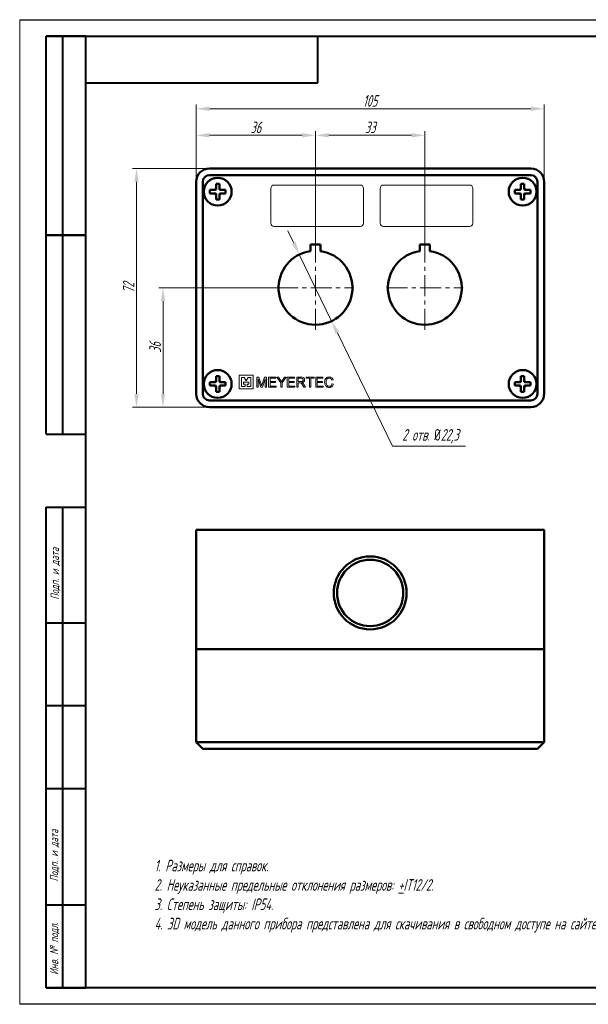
# Model space of a CAD drawing. Header units: millimetres. Extents: x 2171 to 2591, y 1134 to 1431.
# Tile 1 of 2: x 2171 to 2342, y 1134 to 1431. Entities that reach past the tile are written whole.
import ezdxf

# ---------------------------------------------------------------- set-up
doc = ezdxf.new("R2010")
doc.units = ezdxf.units.MM
doc.linetypes.add('ACAD_ISO12W100', pattern=[21, 12, -3, 0, -3, 0, -3])
doc.linetypes.add('CENTER', pattern=[10.16, 6.35, -1.27, 1.27, -1.27])
for name, color, linetype, lineweight in [('main', 5, 'Continuous', 50), ('size', 7, 'Continuous', 20), ('text', 7, 'Continuous', 20), ('ОСЕВЫЕ', 1, 'CENTER', 15)]:
    doc.layers.add(name, color=color, linetype=linetype, lineweight=lineweight)
doc.layers.add('ФОРМАТ', color=7, linetype='Continuous')
doc.styles.add('GOST', font='GOST.shx', dxfattribs={"width": 0.8, "oblique": 15})
doc.dimstyles.new('GOST', dxfattribs={"dimscale": 0, "dimtxt": 3.5, "dimasz": 4, "dimexe": 1.25, "dimexo": 0, "dimtad": 1, "dimdec": 1, "dimrnd": 0.5, "dimtxsty": 'GOST', "dimcen": 5, "dimclrd": 256, "dimclre": 256, "dimclrt": 256, "dimadec": 1, "dimazin": 2, "dimtfac": 1, "dimtdec": 4, "dimtmove": 0, "dimatfit": 3, "dimfxl": 0, "dimtolj": 1, "dimtzin": 0, "dimlwd": -1, "dimlwe": -1, "dimarcsym": 0})
doc.dimstyles.get("Standard").update_dxf_attribs({"dimtxt": 3.5, "dimasz": 4, "dimexe": 1.25, "dimexo": 0.0625, "dimgap": 1, "dimtad": 1, "dimtoh": 1, "dimrnd": 0.5, "dimtxsty": 'GOST', "dimcen": 0.1, "dimclrd": 256, "dimclre": 256, "dimadec": 0, "dimazin": 2, "dimtfac": 1, "dimtofl": 0, "dimtmove": 0, "dimatfit": 1, "dimfxl": 0, "dimtolj": 1, "dimtzin": 0, "dimlwd": -1, "dimlwe": 20, "dimarcsym": 0})

# ---------------------------------------------------------------- blocks, each defined once
blk = doc.blocks.new('*D208')
at = {"layer": 'Defpoints', "color": 0}
for p in [(2228.06, 1385.86), (2206.06, 1313.86), (2228.06, 1313.86)]:
    blk.add_point(p, dxfattribs=at)
at = {"layer": 'size', "ltscale": 5}
for p, q in [((2228.06, 1385.86), (2204.81, 1385.86)), ((2206.06, 1381.86), (2206.06, 1317.86)), ((2228.06, 1313.86), (2204.81, 1313.86))]:
    blk.add_line(p, q, dxfattribs=at)
at = {"layer": 'size'}
for points in [[(2206.73, 1381.86), (2205.4, 1381.86), (2206.06, 1385.86)], [(2205.4, 1317.86), (2206.73, 1317.86), (2206.06, 1313.86)]]:
    blk.add_solid(points, dxfattribs=at)
at = {"layer": 'size', "linetype": 'ByBlock', "insert": (2203.69, 1349.86), "char_height": 3.5, "attachment_point": 5, "rotation": 90, "style": 'GOST'}
blk.add_mtext('\\A1;72', dxfattribs=at)
blk = doc.blocks.new('*D209')
at = {"layer": 'Defpoints', "color": 0}
for p in [(2329.06, 1403.86), (2224.06, 1381.86), (2329.06, 1381.86)]:
    blk.add_point(p, dxfattribs=at)
at = {"layer": 'size', "ltscale": 5}
for p, q in [((2224.06, 1381.86), (2224.06, 1405.11)), ((2329.06, 1381.86), (2329.06, 1405.11)), ((2228.06, 1403.86), (2325.06, 1403.86))]:
    blk.add_line(p, q, dxfattribs=at)
at = {"layer": 'size'}
for points in [[(2228.06, 1404.53), (2228.06, 1403.19), (2224.06, 1403.86)], [(2325.06, 1403.19), (2325.06, 1404.53), (2329.06, 1403.86)]]:
    blk.add_solid(points, dxfattribs=at)
at = {"layer": 'size', "linetype": 'ByBlock', "insert": (2276.56, 1406.24), "char_height": 3.5, "attachment_point": 5, "style": 'GOST'}
blk.add_mtext('\\A1;105', dxfattribs=at)
blk = doc.blocks.new('*D210')
at = {"layer": 'Defpoints', "color": 0}
for p in [(2260.06, 1395.86), (2224.06, 1381.86), (2260.06, 1362.91)]:
    blk.add_point(p, dxfattribs=at)
at = {"layer": 'size', "ltscale": 5}
for p, q in [((2224.06, 1381.86), (2224.06, 1397.11)), ((2260.06, 1362.91), (2260.06, 1397.11)), ((2228.06, 1395.86), (2256.06, 1395.86))]:
    blk.add_line(p, q, dxfattribs=at)
at = {"layer": 'size'}
for points in [[(2228.06, 1396.53), (2228.06, 1395.19), (2224.06, 1395.86)], [(2256.06, 1395.19), (2256.06, 1396.53), (2260.06, 1395.86)]]:
    blk.add_solid(points, dxfattribs=at)
at = {"layer": 'size', "linetype": 'ByBlock', "insert": (2242.06, 1398.24), "char_height": 3.5, "attachment_point": 5, "style": 'GOST'}
blk.add_mtext('\\A1;36', dxfattribs=at)
blk = doc.blocks.new('*D211')
at = {"layer": 'Defpoints', "color": 0}
for p in [(2248.91, 1349.86), (2214.06, 1313.86), (2228.06, 1313.86)]:
    blk.add_point(p, dxfattribs=at)
at = {"layer": 'size'}
for p, q in [((2248.91, 1349.86), (2212.81, 1349.86)), ((2214.06, 1345.86), (2214.06, 1317.86)), ((2228.06, 1313.86), (2212.81, 1313.86))]:
    blk.add_line(p, q, dxfattribs=at)
for points in [[(2214.73, 1345.86), (2213.4, 1345.86), (2214.06, 1349.86)], [(2213.4, 1317.86), (2214.73, 1317.86), (2214.06, 1313.86)]]:
    blk.add_solid(points, dxfattribs=at)
at = {"layer": 'size', "linetype": 'ByBlock', "insert": (2211.69, 1331.86), "char_height": 3.5, "attachment_point": 5, "rotation": 90, "style": 'GOST'}
blk.add_mtext('\\A1;36', dxfattribs=at)
blk = doc.blocks.new('*D212')
at = {"layer": 'Defpoints', "color": 0}
for p in [(2255.19, 1359.89), (2264.93, 1339.83)]:
    blk.add_point(p, dxfattribs=at)
at = {"layer": 'size', "ltscale": 5}
for p, q in [((2253.45, 1363.49), (2251.7, 1367.09)), ((2255.19, 1359.89), (2264.93, 1339.83)), ((2283.27, 1302.07), (2266.68, 1336.23)), ((2305.32, 1302.07), (2283.27, 1302.07))]:
    blk.add_line(p, q, dxfattribs=at)
at = {"layer": 'size'}
for points in [[(2252.85, 1363.2), (2254.05, 1363.78), (2255.19, 1359.89)], [(2267.28, 1336.52), (2266.08, 1335.94), (2264.93, 1339.83)]]:
    blk.add_solid(points, dxfattribs=at)
at = {"layer": 'size', "color": 0, "linetype": 'ByBlock', "insert": (2294.79, 1305.09), "char_height": 3.5, "attachment_point": 5, "style": 'GOST'}
blk.add_mtext('\\A1;2 отв. {\\Q0;%%c}22,3', dxfattribs=at)
blk = doc.blocks.new('*D213')
at = {"layer": 'Defpoints', "color": 0}
for p in [(2293.06, 1395.86), (2260.06, 1362.91), (2293.06, 1362.91)]:
    blk.add_point(p, dxfattribs=at)
at = {"layer": 'size', "ltscale": 5}
for p, q in [((2260.06, 1362.91), (2260.06, 1397.11)), ((2293.06, 1362.91), (2293.06, 1397.11)), ((2264.06, 1395.86), (2289.06, 1395.86))]:
    blk.add_line(p, q, dxfattribs=at)
at = {"layer": 'size'}
for points in [[(2264.06, 1396.53), (2264.06, 1395.19), (2260.06, 1395.86)], [(2289.06, 1395.19), (2289.06, 1396.53), (2293.06, 1395.86)]]:
    blk.add_solid(points, dxfattribs=at)
at = {"layer": 'size', "linetype": 'ByBlock', "insert": (2276.56, 1398.24), "char_height": 3.5, "attachment_point": 5, "style": 'GOST'}
blk.add_mtext('\\A1;33', dxfattribs=at)

msp = doc.modelspace()

# ---------------------------------------------------------------- linework, layer by layer
at = {"layer": 'main'}
for p, q in [((2228.064, 1385.86), (2325.064, 1385.86)), ((2224.064, 1317.86), (2224.064, 1381.86)), ((2226.064, 1381.86), (2226.064, 1317.86)), ((2325.064, 1383.86), (2228.064, 1383.86)), ((2327.064, 1317.86), (2327.064, 1381.86)), ((2329.064, 1381.86), (2329.064, 1317.86)), ((2261.564, 1362.909), (2258.564, 1362.909)), ((2258.564, 1362.909), (2258.564, 1360.909)), ((2261.564, 1360.909), (2261.564, 1362.909)), ((2291.564, 1362.909), (2291.564, 1360.909)), ((2294.564, 1362.909), (2291.564, 1362.909)), ((2294.564, 1360.909), (2294.564, 1362.909)), ((2228.064, 1315.86), (2325.064, 1315.86)), ((2325.064, 1313.86), (2228.064, 1313.86)), ((2224.064, 1240.819), (2224.064, 1276.819)), ((2228.064, 1276.819), (2224.064, 1276.819)), ((2325.064, 1276.819), (2228.064, 1276.819)), ((2329.064, 1276.819), (2325.064, 1276.819)), ((2329.064, 1240.819), (2329.064, 1276.819)), ((2224.064, 1240.819), (2228.064, 1240.819)), ((2224.064, 1240.819), (2224.064, 1212.819)), ((2228.064, 1240.819), (2325.064, 1240.819)), ((2325.064, 1240.819), (2329.064, 1240.819)), ((2329.064, 1240.819), (2329.064, 1212.819)), ((2224.064, 1212.819), (2228.064, 1212.819)), ((2224.064, 1212.819), (2226.064, 1210.819)), ((2228.064, 1212.819), (2325.064, 1212.819)), ((2325.064, 1212.819), (2329.064, 1212.819)), ((2327.064, 1210.819), (2329.064, 1212.819)), ((2228.064, 1210.819), (2226.064, 1210.819)), ((2325.064, 1210.819), (2228.064, 1210.819)), ((2237.064, 1210.809), (2237.064, 1210.819)), ((2241.224, 1210.809), (2237.064, 1210.809)), ((2241.224, 1210.809), (2241.224, 1210.819)), ((2242.323, 1210.799), (2242.323, 1210.819)), ((2242.323, 1210.799), (2242.977, 1210.799)), ((2242.977, 1210.799), (2242.977, 1210.819)), ((2242.977, 1210.799), (2243.666, 1210.799)), ((2243.805, 1210.799), (2243.805, 1210.819)), ((2243.956, 1210.799), (2244.639, 1210.799)), ((2244.639, 1210.799), (2244.639, 1210.819)), ((2244.639, 1210.799), (2245.287, 1210.799)), ((2245.287, 1210.799), (2245.287, 1210.819)), ((2245.919, 1210.799), (2245.919, 1210.819)), ((2245.919, 1210.799), (2248.092, 1210.799)), ((2248.092, 1210.799), (2248.092, 1210.819)), ((2248.092, 1210.799), (2248.171, 1210.799)), ((2248.171, 1210.799), (2248.171, 1210.819)), ((2248.413, 1210.799), (2248.413, 1210.819)), ((2248.413, 1210.799), (2248.927, 1210.799)), ((2248.927, 1210.799), (2248.927, 1210.819)), ((2248.927, 1210.799), (2249.525, 1210.799)), ((2249.816, 1210.799), (2249.816, 1210.819)), ((2250.13, 1210.799), (2250.704, 1210.799)), ((2250.704, 1210.799), (2250.704, 1210.819)), ((2250.704, 1210.799), (2251.218, 1210.799)), ((2251.218, 1210.799), (2251.218, 1210.819)), ((2251.569, 1210.799), (2251.569, 1210.819)), ((2251.569, 1210.799), (2253.742, 1210.799)), ((2253.742, 1210.799), (2253.742, 1210.819)), ((2253.742, 1210.799), (2253.822, 1210.799)), ((2253.822, 1210.799), (2253.822, 1210.819)), ((2254.414, 1210.799), (2254.414, 1210.819)), ((2254.414, 1210.799), (2255.751, 1210.799)), ((2256.785, 1210.799), (2256.785, 1210.819)), ((2256.834, 1210.799), (2257.037, 1210.799)), ((2257.037, 1210.799), (2257.037, 1210.819)), ((2257.259, 1210.799), (2257.259, 1210.819)), ((2257.259, 1210.799), (2259.669, 1210.799)), ((2259.669, 1210.799), (2259.669, 1210.819)), ((2260.144, 1210.799), (2260.144, 1210.819)), ((2260.144, 1210.799), (2262.317, 1210.799)), ((2262.317, 1210.799), (2262.317, 1210.819)), ((2262.317, 1210.799), (2262.396, 1210.799)), ((2262.396, 1210.799), (2262.396, 1210.819)), ((2262.83, 1210.799), (2262.83, 1210.819)), ((2264.25, 1210.799), (2264.25, 1210.819)), ((2265.438, 1210.799), (2265.438, 1210.819)), ((2265.487, 1210.799), (2265.517, 1210.799)), ((2265.517, 1210.799), (2265.517, 1210.819)), ((2327.064, 1210.819), (2325.064, 1210.819))]:
    msp.add_line(p, q, dxfattribs=at)
at = {"layer": 'main', "flags": 128}
for points in [[(2230.05, 1379.791), (2230.051, 1379.97), (2230.051, 1380.148), (2230.051, 1380.326), (2230.051, 1380.503), (2230.051, 1380.679), (2230.051, 1380.855), (2230.052, 1381.03), (2230.052, 1381.204)], [(2231.082, 1381.203), (2231.082, 1381.029), (2231.081, 1380.854), (2231.081, 1380.678), (2231.081, 1380.502), (2231.081, 1380.325), (2231.081, 1380.147), (2231.081, 1379.969), (2231.08, 1379.79)], [(2322.05, 1379.791), (2322.051, 1379.97), (2322.051, 1380.148), (2322.051, 1380.326), (2322.051, 1380.503), (2322.051, 1380.679), (2322.051, 1380.855), (2322.052, 1381.03), (2322.052, 1381.204)], [(2323.082, 1381.203), (2323.082, 1381.029), (2323.081, 1380.854), (2323.081, 1380.678), (2323.081, 1380.502), (2323.081, 1380.325), (2323.081, 1380.147), (2323.081, 1379.969), (2323.08, 1379.79)], [(2229.633, 1378.346), (2229.455, 1378.346), (2229.277, 1378.347), (2229.099, 1378.347), (2228.922, 1378.347), (2228.746, 1378.347), (2228.57, 1378.347), (2228.395, 1378.347), (2228.221, 1378.348)], [(2228.222, 1379.378), (2228.396, 1379.377), (2228.571, 1379.377), (2228.747, 1379.377), (2228.923, 1379.377), (2229.1, 1379.377), (2229.278, 1379.377), (2229.456, 1379.376), (2229.634, 1379.376)], [(2232.907, 1378.343), (2232.733, 1378.343), (2232.558, 1378.343), (2232.382, 1378.344), (2232.206, 1378.344), (2232.029, 1378.344), (2231.851, 1378.344), (2231.673, 1378.344), (2231.494, 1378.344)], [(2231.495, 1379.374), (2231.674, 1379.374), (2231.852, 1379.374), (2232.03, 1379.374), (2232.207, 1379.374), (2232.383, 1379.374), (2232.559, 1379.373), (2232.734, 1379.373), (2232.908, 1379.373)], [(2321.633, 1378.346), (2321.455, 1378.346), (2321.277, 1378.347), (2321.099, 1378.347), (2320.922, 1378.347), (2320.746, 1378.347), (2320.57, 1378.347), (2320.395, 1378.347), (2320.221, 1378.348)], [(2320.222, 1379.378), (2320.396, 1379.377), (2320.571, 1379.377), (2320.747, 1379.377), (2320.923, 1379.377), (2321.1, 1379.377), (2321.278, 1379.377), (2321.456, 1379.376), (2321.634, 1379.376)], [(2324.907, 1378.343), (2324.733, 1378.343), (2324.558, 1378.343), (2324.382, 1378.344), (2324.206, 1378.344), (2324.029, 1378.344), (2323.851, 1378.344), (2323.673, 1378.344), (2323.494, 1378.344)], [(2323.495, 1379.374), (2323.674, 1379.374), (2323.852, 1379.374), (2324.03, 1379.374), (2324.207, 1379.374), (2324.383, 1379.374), (2324.559, 1379.373), (2324.734, 1379.373), (2324.908, 1379.373)], [(2230.047, 1376.517), (2230.047, 1376.692), (2230.047, 1376.867), (2230.048, 1377.043), (2230.048, 1377.219), (2230.048, 1377.396), (2230.048, 1377.574), (2230.048, 1377.752), (2230.049, 1377.93)], [(2231.079, 1377.929), (2231.078, 1377.751), (2231.078, 1377.573), (2231.078, 1377.395), (2231.078, 1377.218), (2231.078, 1377.042), (2231.077, 1376.866), (2231.077, 1376.691), (2231.077, 1376.516)], [(2322.047, 1376.517), (2322.047, 1376.692), (2322.047, 1376.867), (2322.048, 1377.043), (2322.048, 1377.219), (2322.048, 1377.396), (2322.048, 1377.574), (2322.048, 1377.752), (2322.049, 1377.93)], [(2323.079, 1377.929), (2323.078, 1377.751), (2323.078, 1377.573), (2323.078, 1377.395), (2323.078, 1377.218), (2323.078, 1377.042), (2323.077, 1376.866), (2323.077, 1376.691), (2323.077, 1376.516)], [(2230.05, 1321.791), (2230.051, 1321.97), (2230.051, 1322.148), (2230.051, 1322.326), (2230.051, 1322.503), (2230.051, 1322.679), (2230.051, 1322.855), (2230.052, 1323.03), (2230.052, 1323.204)], [(2231.082, 1323.203), (2231.082, 1323.029), (2231.081, 1322.854), (2231.081, 1322.678), (2231.081, 1322.502), (2231.081, 1322.325), (2231.081, 1322.147), (2231.081, 1321.969), (2231.08, 1321.79)], [(2322.05, 1321.791), (2322.051, 1321.97), (2322.051, 1322.148), (2322.051, 1322.326), (2322.051, 1322.503), (2322.051, 1322.679), (2322.051, 1322.855), (2322.052, 1323.03), (2322.052, 1323.204)], [(2323.082, 1323.203), (2323.082, 1323.029), (2323.081, 1322.854), (2323.081, 1322.678), (2323.081, 1322.502), (2323.081, 1322.325), (2323.081, 1322.147), (2323.081, 1321.969), (2323.08, 1321.79)], [(2229.633, 1320.346), (2229.455, 1320.346), (2229.277, 1320.347), (2229.099, 1320.347), (2228.922, 1320.347), (2228.746, 1320.347), (2228.57, 1320.347), (2228.395, 1320.347), (2228.221, 1320.348)], [(2228.222, 1321.378), (2228.396, 1321.377), (2228.571, 1321.377), (2228.747, 1321.377), (2228.923, 1321.377), (2229.1, 1321.377), (2229.278, 1321.377), (2229.456, 1321.376), (2229.634, 1321.376)], [(2230.047, 1318.517), (2230.047, 1318.692), (2230.047, 1318.867), (2230.048, 1319.043), (2230.048, 1319.219), (2230.048, 1319.396), (2230.048, 1319.574), (2230.048, 1319.752), (2230.049, 1319.93)], [(2231.079, 1319.929), (2231.078, 1319.751), (2231.078, 1319.573), (2231.078, 1319.395), (2231.078, 1319.218), (2231.078, 1319.042), (2231.077, 1318.866), (2231.077, 1318.691), (2231.077, 1318.516)], [(2232.907, 1320.343), (2232.733, 1320.343), (2232.558, 1320.343), (2232.382, 1320.344), (2232.206, 1320.344), (2232.029, 1320.344), (2231.851, 1320.344), (2231.673, 1320.344), (2231.494, 1320.344)], [(2231.495, 1321.374), (2231.674, 1321.374), (2231.852, 1321.374), (2232.03, 1321.374), (2232.207, 1321.374), (2232.383, 1321.374), (2232.559, 1321.373), (2232.734, 1321.373), (2232.908, 1321.373)], [(2321.633, 1320.346), (2321.455, 1320.346), (2321.277, 1320.347), (2321.099, 1320.347), (2320.922, 1320.347), (2320.746, 1320.347), (2320.57, 1320.347), (2320.395, 1320.347), (2320.221, 1320.348)], [(2320.222, 1321.378), (2320.396, 1321.377), (2320.571, 1321.377), (2320.747, 1321.377), (2320.923, 1321.377), (2321.1, 1321.377), (2321.278, 1321.377), (2321.456, 1321.376), (2321.634, 1321.376)], [(2322.047, 1318.517), (2322.047, 1318.692), (2322.047, 1318.867), (2322.048, 1319.043), (2322.048, 1319.219), (2322.048, 1319.396), (2322.048, 1319.574), (2322.048, 1319.752), (2322.049, 1319.93)], [(2323.079, 1319.929), (2323.078, 1319.751), (2323.078, 1319.573), (2323.078, 1319.395), (2323.078, 1319.218), (2323.078, 1319.042), (2323.077, 1318.866), (2323.077, 1318.691), (2323.077, 1318.516)], [(2324.907, 1320.343), (2324.733, 1320.343), (2324.558, 1320.343), (2324.382, 1320.344), (2324.206, 1320.344), (2324.029, 1320.344), (2323.851, 1320.344), (2323.673, 1320.344), (2323.494, 1320.344)], [(2323.495, 1321.374), (2323.674, 1321.374), (2323.852, 1321.374), (2324.03, 1321.374), (2324.207, 1321.374), (2324.383, 1321.374), (2324.559, 1321.373), (2324.734, 1321.373), (2324.908, 1321.373)]]:
    msp.add_lwpolyline(points, dxfattribs=at)
at = {"layer": 'main'}
for centre, radius in [((2230.564, 1378.86), 4.2), ((2322.564, 1378.86), 4.2), ((2230.564, 1320.86), 4.2), ((2322.564, 1320.86), 4.2), ((2276.564, 1257.819), 11), ((2276.564, 1257.819), 10)]:
    msp.add_circle(centre, radius, dxfattribs=at)
for centre, radius, start, end in [((2228.064, 1381.86), 4, 90, 180), ((2325.064, 1381.86), 4, 0, 90), ((2228.064, 1381.86), 2, 90, 180), ((2230.547, 1360.795), 20.416, 88.49774, 91.3887), ((2322.547, 1360.794), 20.416, 88.49775, 91.38869), ((2325.064, 1381.86), 2, 0, 90), ((2248.639, 1378.842), 20.424, 178.49797, 181.38774), ((2230.564, 1378.86), 1.064, 208.90572, 240.97997), ((2230.564, 1378.86), 1.064, 118.90572, 150.97997), ((2230.564, 1378.86), 0.851, 217.18395, 232.70175), ((2230.564, 1378.86), 0.851, 127.18395, 142.70175), ((2230.564, 1378.86), 0.851, 307.18395, 322.70175), ((2230.564, 1378.86), 1.064, 298.90572, 330.97997), ((2230.564, 1378.86), 1.064, 28.90572, 60.97997), ((2230.564, 1378.86), 0.851, 37.18395, 52.70175), ((2212.491, 1378.878), 20.423, 358.49791, 1.38781), ((2340.637, 1378.842), 20.422, 178.49778, 181.38783), ((2322.564, 1378.86), 1.064, 208.90572, 240.97997), ((2322.564, 1378.86), 1.064, 118.90572, 150.97997), ((2322.564, 1378.86), 0.851, 217.18395, 232.70175), ((2322.564, 1378.86), 0.851, 127.18395, 142.70175), ((2322.564, 1378.86), 0.851, 307.18395, 322.70175), ((2322.564, 1378.86), 1.064, 298.90572, 330.97997), ((2322.564, 1378.86), 1.064, 28.90572, 60.97997), ((2322.564, 1378.86), 0.851, 37.18395, 52.70175), ((2304.513, 1378.878), 20.402, 358.49632, 1.38929), ((2230.582, 1396.94), 20.43, 268.49834, 271.38727), ((2322.582, 1396.941), 20.43, 268.49835, 271.38726), ((2260.064, 1349.86), 11.15, 97.73139, 82.26861), ((2293.064, 1349.86), 11.15, 97.73139, 82.26861), ((2230.564, 1320.86), 1.064, 118.90572, 150.97997), ((2230.546, 1302.786), 20.424, 88.49799, 91.38773), ((2230.564, 1320.86), 1.064, 28.90572, 60.97997), ((2322.564, 1320.86), 1.064, 118.90572, 150.97997), ((2322.546, 1302.786), 20.424, 88.49799, 91.38772), ((2322.564, 1320.86), 1.064, 28.90572, 60.97997), ((2248.639, 1320.842), 20.424, 178.49798, 181.38774), ((2230.564, 1320.86), 1.064, 208.90572, 240.97997), ((2230.564, 1320.86), 0.851, 217.18395, 232.70175), ((2230.564, 1320.86), 0.851, 127.18395, 142.70175), ((2230.564, 1320.86), 0.851, 307.18395, 322.70175), ((2230.564, 1320.86), 1.064, 298.90572, 330.97997), ((2230.564, 1320.86), 0.851, 37.18395, 52.70175), ((2212.491, 1320.878), 20.423, 358.4979, 1.38782), ((2340.637, 1320.842), 20.422, 178.49779, 181.38782), ((2322.564, 1320.86), 1.064, 208.90572, 240.97997), ((2322.564, 1320.86), 0.851, 217.18395, 232.70175), ((2322.564, 1320.86), 0.851, 127.18395, 142.70175), ((2322.564, 1320.86), 0.851, 307.18395, 322.70175), ((2322.564, 1320.86), 1.064, 298.90572, 330.97997), ((2322.564, 1320.86), 0.851, 37.18395, 52.70175), ((2304.513, 1320.878), 20.401, 358.49631, 1.3893), ((2228.064, 1317.86), 4, 180, 270), ((2228.064, 1317.86), 2, 180, 270), ((2230.582, 1338.935), 20.424, 268.49798, 271.38774), ((2322.582, 1338.935), 20.424, 268.49799, 271.38773), ((2325.064, 1317.86), 2, 270, 0), ((2325.064, 1317.86), 4, 270, 0)]:
    msp.add_arc(centre, radius, start, end, dxfattribs=at)
for points, knots in [([(2229.633, 1378.346), (2229.643, 1378.346), (2229.704, 1378.346), (2229.787, 1378.346), (2229.865, 1378.346), (2229.886, 1378.346)], [0, 0, 0, 0, 0.1186725, 0.7551975, 1, 1, 1, 1]), ([(2229.887, 1379.376), (2229.866, 1379.376), (2229.788, 1379.376), (2229.705, 1379.376), (2229.644, 1379.376), (2229.634, 1379.376)], [0, 0, 0, 0, 0.2448025, 0.8813275, 1, 1, 1, 1]), ([(2230.049, 1378.183), (2230.049, 1378.162), (2230.049, 1378.084), (2230.049, 1378.001), (2230.049, 1377.94), (2230.049, 1377.93)], [0, 0, 0, 0, 0.24480263, 0.88132758, 1, 1, 1, 1]), ([(2230.05, 1379.791), (2230.05, 1379.782), (2230.05, 1379.72), (2230.05, 1379.637), (2230.05, 1379.56), (2230.05, 1379.538)], [0, 0, 0, 0, 0.1186726, 0.7551976, 1, 1, 1, 1]), ([(2231.079, 1377.929), (2231.079, 1377.939), (2231.079, 1378), (2231.079, 1378.083), (2231.079, 1378.161), (2231.079, 1378.182)], [0, 0, 0, 0, 0.1186724, 0.7551974, 1, 1, 1, 1]), ([(2231.08, 1379.537), (2231.08, 1379.559), (2231.08, 1379.636), (2231.08, 1379.719), (2231.08, 1379.781), (2231.08, 1379.79)], [0, 0, 0, 0, 0.2448024, 0.8813274, 1, 1, 1, 1]), ([(2231.241, 1378.345), (2231.263, 1378.345), (2231.34, 1378.345), (2231.423, 1378.344), (2231.485, 1378.344), (2231.494, 1378.344)], [0, 0, 0, 0, 0.2448025, 0.8813275, 1, 1, 1, 1]), ([(2231.495, 1379.374), (2231.486, 1379.374), (2231.425, 1379.374), (2231.342, 1379.375), (2231.264, 1379.375), (2231.242, 1379.375)], [0, 0, 0, 0, 0.1186725, 0.7551975, 1, 1, 1, 1]), ([(2321.633, 1378.346), (2321.643, 1378.346), (2321.704, 1378.346), (2321.787, 1378.346), (2321.865, 1378.346), (2321.886, 1378.346)], [0, 0, 0, 0, 0.1186724, 0.7551974, 1, 1, 1, 1]), ([(2321.887, 1379.376), (2321.866, 1379.376), (2321.788, 1379.376), (2321.705, 1379.376), (2321.644, 1379.376), (2321.634, 1379.376)], [0, 0, 0, 0, 0.2448026, 0.8813276, 1, 1, 1, 1]), ([(2322.049, 1378.183), (2322.049, 1378.162), (2322.049, 1378.084), (2322.049, 1378.001), (2322.049, 1377.94), (2322.049, 1377.93)], [0, 0, 0, 0, 0.2448026, 0.8813276, 1, 1, 1, 1]), ([(2322.05, 1379.791), (2322.05, 1379.782), (2322.05, 1379.72), (2322.05, 1379.637), (2322.05, 1379.56), (2322.05, 1379.538)], [0, 0, 0, 0, 0.1186726, 0.7551976, 1, 1, 1, 1]), ([(2323.079, 1377.929), (2323.079, 1377.939), (2323.079, 1378), (2323.079, 1378.083), (2323.079, 1378.161), (2323.079, 1378.182)], [0, 0, 0, 0, 0.1186724, 0.7551974, 1, 1, 1, 1]), ([(2323.08, 1379.537), (2323.08, 1379.559), (2323.08, 1379.636), (2323.08, 1379.719), (2323.08, 1379.781), (2323.08, 1379.79)], [0, 0, 0, 0, 0.2448024, 0.8813274, 1, 1, 1, 1]), ([(2323.241, 1378.345), (2323.263, 1378.345), (2323.34, 1378.345), (2323.423, 1378.344), (2323.485, 1378.344), (2323.494, 1378.344)], [0, 0, 0, 0, 0.2448024, 0.8813274, 1, 1, 1, 1]), ([(2323.495, 1379.374), (2323.486, 1379.374), (2323.425, 1379.374), (2323.342, 1379.375), (2323.264, 1379.375), (2323.242, 1379.375)], [0, 0, 0, 0, 0.1186724, 0.7551975, 1, 1, 1, 1]), ([(2230.05, 1321.791), (2230.05, 1321.782), (2230.05, 1321.72), (2230.05, 1321.637), (2230.05, 1321.56), (2230.05, 1321.538)], [0, 0, 0, 0, 0.1186725, 0.7551975, 1, 1, 1, 1]), ([(2231.08, 1321.537), (2231.08, 1321.559), (2231.08, 1321.636), (2231.08, 1321.719), (2231.08, 1321.781), (2231.08, 1321.79)], [0, 0, 0, 0, 0.2448025, 0.8813275, 1, 1, 1, 1]), ([(2322.05, 1321.791), (2322.05, 1321.782), (2322.05, 1321.72), (2322.05, 1321.637), (2322.05, 1321.56), (2322.05, 1321.538)], [0, 0, 0, 0, 0.1186725, 0.7551975, 1, 1, 1, 1]), ([(2323.08, 1321.537), (2323.08, 1321.559), (2323.08, 1321.636), (2323.08, 1321.719), (2323.08, 1321.781), (2323.08, 1321.79)], [0, 0, 0, 0, 0.2448025, 0.8813275, 1, 1, 1, 1]), ([(2229.633, 1320.346), (2229.643, 1320.346), (2229.704, 1320.346), (2229.787, 1320.346), (2229.865, 1320.346), (2229.886, 1320.346)], [0, 0, 0, 0, 0.1186725, 0.7551975, 1, 1, 1, 1]), ([(2229.887, 1321.376), (2229.866, 1321.376), (2229.788, 1321.376), (2229.705, 1321.376), (2229.644, 1321.376), (2229.634, 1321.376)], [0, 0, 0, 0, 0.2448025, 0.8813275, 1, 1, 1, 1]), ([(2230.049, 1320.183), (2230.049, 1320.162), (2230.049, 1320.084), (2230.049, 1320.001), (2230.049, 1319.94), (2230.049, 1319.93)], [0, 0, 0, 0, 0.2448025, 0.8813275, 1, 1, 1, 1]), ([(2231.079, 1319.929), (2231.079, 1319.939), (2231.079, 1320), (2231.079, 1320.083), (2231.079, 1320.161), (2231.079, 1320.182)], [0, 0, 0, 0, 0.1186725, 0.7551975, 1, 1, 1, 1]), ([(2231.241, 1320.345), (2231.263, 1320.345), (2231.34, 1320.345), (2231.423, 1320.344), (2231.485, 1320.344), (2231.494, 1320.344)], [0, 0, 0, 0, 0.2448025, 0.8813275, 1, 1, 1, 1]), ([(2231.495, 1321.374), (2231.486, 1321.374), (2231.425, 1321.374), (2231.342, 1321.375), (2231.264, 1321.375), (2231.242, 1321.375)], [0, 0, 0, 0, 0.1186725, 0.7551975, 1, 1, 1, 1]), ([(2321.633, 1320.346), (2321.643, 1320.346), (2321.704, 1320.346), (2321.787, 1320.346), (2321.865, 1320.346), (2321.886, 1320.346)], [0, 0, 0, 0, 0.1186724, 0.7551974, 1, 1, 1, 1]), ([(2321.887, 1321.376), (2321.866, 1321.376), (2321.788, 1321.376), (2321.705, 1321.376), (2321.644, 1321.376), (2321.634, 1321.376)], [0, 0, 0, 0, 0.24480263, 0.88132758, 1, 1, 1, 1]), ([(2322.049, 1320.183), (2322.049, 1320.162), (2322.049, 1320.084), (2322.049, 1320.001), (2322.049, 1319.94), (2322.049, 1319.93)], [0, 0, 0, 0, 0.2448025, 0.8813275, 1, 1, 1, 1]), ([(2323.079, 1319.929), (2323.079, 1319.939), (2323.079, 1320), (2323.079, 1320.083), (2323.079, 1320.161), (2323.079, 1320.182)], [0, 0, 0, 0, 0.1186725, 0.7551975, 1, 1, 1, 1]), ([(2323.241, 1320.345), (2323.263, 1320.345), (2323.34, 1320.345), (2323.423, 1320.344), (2323.485, 1320.344), (2323.494, 1320.344)], [0, 0, 0, 0, 0.2448024, 0.8813274, 1, 1, 1, 1]), ([(2323.495, 1321.374), (2323.486, 1321.374), (2323.425, 1321.374), (2323.342, 1321.375), (2323.264, 1321.375), (2323.242, 1321.375)], [0, 0, 0, 0, 0.1186724, 0.7551975, 1, 1, 1, 1]), ([(2243.666, 1210.799), (2243.693, 1210.799), (2243.74, 1210.799), (2243.785, 1210.799), (2243.805, 1210.799)], [0, 0, 0, 0, 0.560002, 1, 1, 1, 1]), ([(2243.805, 1210.799), (2243.833, 1210.799), (2243.882, 1210.799), (2243.934, 1210.799), (2243.956, 1210.799)], [0, 0, 0, 0, 0.5599964, 1, 1, 1, 1]), ([(2249.525, 1210.799), (2249.579, 1210.799), (2249.676, 1210.799), (2249.773, 1210.799), (2249.816, 1210.799)], [0, 0, 0, 0, 0.5600001, 1, 1, 1, 1]), ([(2249.816, 1210.799), (2249.875, 1210.799), (2249.979, 1210.799), (2250.084, 1210.799), (2250.13, 1210.799)], [0, 0, 0, 0, 0.5600006, 1, 1, 1, 1])]:
    msp.add_open_spline(points, degree=3, knots=knots, dxfattribs=at)
at = {"layer": 'text'}
for p, q in [((2246.564, 1379.86), (2246.564, 1369.36)), ((2273.564, 1380.86), (2247.564, 1380.86)), ((2274.564, 1369.36), (2274.564, 1379.86)), ((2279.564, 1379.86), (2279.564, 1369.36)), ((2306.564, 1380.86), (2280.564, 1380.86)), ((2307.564, 1369.36), (2307.564, 1379.86)), ((2247.564, 1368.36), (2273.564, 1368.36)), ((2280.564, 1368.36), (2306.564, 1368.36)), ((2241.224, 1323.519), (2237.064, 1323.519)), ((2237.064, 1323.519), (2237.064, 1319.36)), ((2238.556, 1322.84), (2237.753, 1322.84)), ((2237.753, 1322.84), (2237.753, 1320.047)), ((2239.144, 1321.762), (2238.556, 1322.84)), ((2239.732, 1322.84), (2239.144, 1321.762)), ((2240.535, 1322.84), (2239.732, 1322.84)), ((2240.535, 1320.047), (2240.535, 1322.84)), ((2241.224, 1319.36), (2241.224, 1323.519)), ((2242.323, 1319.835), (2242.323, 1322.917)), ((2242.323, 1322.917), (2242.977, 1322.917)), ((2243.575, 1319.835), (2242.758, 1322.443)), ((2242.758, 1322.443), (2242.758, 1319.835)), ((2242.977, 1322.917), (2243.666, 1320.754)), ((2243.956, 1320.791), (2244.639, 1322.917)), ((2244.852, 1322.443), (2244.03, 1319.835)), ((2244.639, 1322.917), (2245.287, 1322.917)), ((2244.852, 1319.835), (2244.852, 1322.443)), ((2245.287, 1322.917), (2245.287, 1319.835)), ((2245.919, 1319.835), (2245.919, 1322.917)), ((2245.919, 1322.917), (2248.092, 1322.917)), ((2248.092, 1322.561), (2246.354, 1322.561)), ((2246.354, 1322.561), (2246.354, 1321.613)), ((2248.092, 1322.917), (2248.092, 1322.561)), ((2249.598, 1321.141), (2248.413, 1322.917)), ((2248.413, 1322.917), (2248.927, 1322.917)), ((2248.927, 1322.917), (2249.525, 1321.975)), ((2251.218, 1322.917), (2250.033, 1321.141)), ((2250.13, 1322.01), (2250.704, 1322.917)), ((2250.704, 1322.917), (2251.218, 1322.917)), ((2251.569, 1319.835), (2251.569, 1322.917)), ((2251.569, 1322.917), (2253.742, 1322.917)), ((2253.742, 1322.561), (2252.004, 1322.561)), ((2252.004, 1322.561), (2252.004, 1321.613)), ((2253.742, 1322.917), (2253.742, 1322.561)), ((2254.414, 1319.835), (2254.414, 1322.917)), ((2254.414, 1322.917), (2255.751, 1322.917)), ((2255.768, 1322.561), (2254.849, 1322.561)), ((2254.849, 1322.561), (2254.849, 1321.574)), ((2257.259, 1322.561), (2257.259, 1322.917)), ((2257.259, 1322.917), (2259.669, 1322.917)), ((2258.247, 1322.561), (2257.259, 1322.561)), ((2258.247, 1319.835), (2258.247, 1322.561)), ((2259.669, 1322.561), (2258.682, 1322.561)), ((2258.682, 1322.561), (2258.682, 1319.835)), ((2259.669, 1322.917), (2259.669, 1322.561)), ((2260.144, 1319.835), (2260.144, 1322.917)), ((2260.144, 1322.917), (2262.317, 1322.917)), ((2262.317, 1322.561), (2260.578, 1322.561)), ((2260.578, 1322.561), (2260.578, 1321.613)), ((2262.317, 1322.917), (2262.317, 1322.561)), ((2265.438, 1322.061), (2265.004, 1321.967)), ((2237.064, 1319.36), (2241.224, 1319.36)), ((2237.753, 1320.047), (2238.847, 1320.047)), ((2238.373, 1321.352), (2239.915, 1321.352)), ((2238.373, 1320.753), (2238.373, 1321.352)), ((2238.847, 1320.753), (2238.373, 1320.753)), ((2238.847, 1320.047), (2238.847, 1320.753)), ((2239.441, 1320.753), (2239.441, 1320.047)), ((2239.915, 1320.753), (2239.441, 1320.753)), ((2239.441, 1320.047), (2240.535, 1320.047)), ((2239.915, 1321.352), (2239.915, 1320.753)), ((2242.758, 1319.835), (2242.323, 1319.835)), ((2244.03, 1319.835), (2243.575, 1319.835)), ((2245.287, 1319.835), (2244.852, 1319.835)), ((2248.171, 1319.835), (2245.919, 1319.835)), ((2246.354, 1321.613), (2247.974, 1321.613)), ((2247.974, 1321.257), (2246.354, 1321.257)), ((2246.354, 1321.257), (2246.354, 1320.191)), ((2246.354, 1320.191), (2248.171, 1320.191)), ((2247.974, 1321.613), (2247.974, 1321.257)), ((2248.171, 1320.191), (2248.171, 1319.835)), ((2249.598, 1319.835), (2249.598, 1321.141)), ((2250.033, 1319.835), (2249.598, 1319.835)), ((2250.033, 1321.141), (2250.033, 1319.835)), ((2253.822, 1319.835), (2251.569, 1319.835)), ((2252.004, 1321.613), (2253.624, 1321.613)), ((2253.624, 1321.257), (2252.004, 1321.257)), ((2252.004, 1321.257), (2252.004, 1320.191)), ((2252.004, 1320.191), (2253.822, 1320.191)), ((2253.624, 1321.613), (2253.624, 1321.257)), ((2253.822, 1320.191), (2253.822, 1319.835)), ((2254.849, 1319.835), (2254.414, 1319.835)), ((2254.849, 1321.574), (2255.674, 1321.574)), ((2255.294, 1321.218), (2254.849, 1321.218)), ((2254.849, 1321.218), (2254.849, 1319.835)), ((2256.539, 1319.835), (2256.155, 1320.486)), ((2256.532, 1320.686), (2257.037, 1319.835)), ((2257.037, 1319.835), (2256.539, 1319.835)), ((2258.682, 1319.835), (2258.247, 1319.835)), ((2262.396, 1319.835), (2260.144, 1319.835)), ((2260.578, 1321.613), (2262.198, 1321.613)), ((2262.198, 1321.257), (2260.578, 1321.257)), ((2260.578, 1321.257), (2260.578, 1320.191)), ((2260.578, 1320.191), (2262.396, 1320.191)), ((2262.198, 1321.613), (2262.198, 1321.257)), ((2262.396, 1320.191), (2262.396, 1319.835)), ((2265.083, 1320.923), (2265.517, 1320.822))]:
    msp.add_line(p, q, dxfattribs=at)
for centre, start, end in [((2247.564, 1379.86), 90, 180), ((2273.564, 1379.86), 0, 90), ((2280.564, 1379.86), 90, 180), ((2306.564, 1379.86), 0, 90), ((2247.564, 1369.36), 180, 270), ((2273.564, 1369.36), 270, 0), ((2280.564, 1369.36), 180, 270), ((2306.564, 1369.36), 270, 0)]:
    msp.add_arc(centre, 1, start, end, dxfattribs=at)
for points, knots in [([(2249.525, 1321.975), (2249.579, 1321.889), (2249.676, 1321.737), (2249.773, 1321.583), (2249.816, 1321.516)], [0, 0, 0, 0, 0.5600001, 1, 1, 1, 1]), ([(2249.816, 1321.516), (2249.875, 1321.608), (2249.979, 1321.773), (2250.084, 1321.938), (2250.13, 1322.01)], [0, 0, 0, 0, 0.5600006, 1, 1, 1, 1]), ([(2255.674, 1321.574), (2255.764, 1321.575), (2255.942, 1321.579), (2256.189, 1321.666), (2256.327, 1321.866), (2256.342, 1322.006), (2256.35, 1322.077)], [0, 0, 0, 0, 0.2815629, 0.5602386, 0.7798721, 1, 1, 1, 1]), ([(2255.751, 1322.917), (2255.894, 1322.915), (2256.176, 1322.913), (2256.555, 1322.744), (2256.751, 1322.419), (2256.774, 1322.197), (2256.785, 1322.086)], [0, 0, 0, 0, 0.2816701, 0.5592011, 0.7794109, 1, 1, 1, 1]), ([(2256.35, 1322.077), (2256.341, 1322.157), (2256.322, 1322.318), (2256.108, 1322.541), (2255.897, 1322.553), (2255.768, 1322.561)], [0, 0, 0, 0, 0.280406, 0.559981, 1, 1, 1, 1]), ([(2256.785, 1322.086), (2256.772, 1321.965), (2256.747, 1321.724), (2256.525, 1321.451), (2256.246, 1321.31), (2256.061, 1321.275), (2255.968, 1321.257)], [0, 0, 0, 0, 0.2795231, 0.5585153, 0.7790093, 1, 1, 1, 1]), ([(2262.83, 1321.399), (2262.847, 1321.621), (2262.88, 1322.065), (2263.224, 1322.61), (2263.728, 1322.908), (2264.076, 1322.94), (2264.25, 1322.957)], [0, 0, 0, 0, 0.2804924, 0.55956972, 0.77961567, 1, 1, 1, 1]), ([(2264.229, 1322.601), (2264.12, 1322.593), (2263.903, 1322.579), (2263.612, 1322.413), (2263.395, 1322.138), (2263.289, 1321.783), (2263.273, 1321.528), (2263.265, 1321.401)], [0, 0, 0, 0, 0.1867217, 0.3729055, 0.5592362, 0.7794212, 1, 1, 1, 1]), ([(2265.004, 1321.967), (2264.97, 1322.063), (2264.902, 1322.255), (2264.711, 1322.474), (2264.469, 1322.587), (2264.309, 1322.596), (2264.229, 1322.601)], [0, 0, 0, 0, 0.2805526, 0.5597382, 0.7796542, 1, 1, 1, 1]), ([(2264.25, 1322.957), (2264.401, 1322.945), (2264.703, 1322.923), (2265.073, 1322.7), (2265.321, 1322.396), (2265.399, 1322.173), (2265.438, 1322.061)], [0, 0, 0, 0, 0.2800805, 0.5594486, 0.7795487, 1, 1, 1, 1]), ([(2243.666, 1320.754), (2243.693, 1320.67), (2243.74, 1320.519), (2243.785, 1320.368), (2243.805, 1320.302)], [0, 0, 0, 0, 0.560002, 1, 1, 1, 1]), ([(2243.805, 1320.302), (2243.833, 1320.393), (2243.882, 1320.557), (2243.934, 1320.72), (2243.956, 1320.791)], [0, 0, 0, 0, 0.5599964, 1, 1, 1, 1]), ([(2255.508, 1321.204), (2255.468, 1321.209), (2255.397, 1321.218), (2255.326, 1321.218), (2255.294, 1321.218)], [0, 0, 0, 0, 0.5598498, 1, 1, 1, 1]), ([(2256.155, 1320.486), (2256.06, 1320.643), (2255.928, 1320.863), (2255.714, 1321.123), (2255.577, 1321.177), (2255.508, 1321.204)], [0, 0, 0, 0, 0.5608818, 0.7807302, 1, 1, 1, 1]), ([(2255.968, 1321.257), (2256.015, 1321.234), (2256.101, 1321.192), (2256.175, 1321.132), (2256.207, 1321.106)], [0, 0, 0, 0, 0.5601206, 1, 1, 1, 1]), ([(2256.207, 1321.106), (2256.276, 1321.034), (2256.399, 1320.905), (2256.491, 1320.753), (2256.532, 1320.686)], [0, 0, 0, 0, 0.5597946, 1, 1, 1, 1]), ([(2264.259, 1319.796), (2264.107, 1319.803), (2263.804, 1319.819), (2263.379, 1320.013), (2263.057, 1320.383), (2262.867, 1320.864), (2262.843, 1321.22), (2262.83, 1321.399)], [0, 0, 0, 0, 0.1869657, 0.3731804, 0.5595479, 0.7796423, 1, 1, 1, 1]), ([(2263.265, 1321.401), (2263.274, 1321.235), (2263.291, 1320.905), (2263.47, 1320.462), (2263.828, 1320.196), (2264.088, 1320.166), (2264.218, 1320.151)], [0, 0, 0, 0, 0.28124508, 0.56071553, 0.78013792, 1, 1, 1, 1]), ([(2264.218, 1320.151), (2264.337, 1320.163), (2264.575, 1320.185), (2264.851, 1320.391), (2265.012, 1320.652), (2265.059, 1320.833), (2265.083, 1320.923)], [0, 0, 0, 0, 0.2797095, 0.5588999, 0.7792269, 1, 1, 1, 1]), ([(2265.517, 1320.822), (2265.466, 1320.664), (2265.364, 1320.349), (2265.039, 1320.005), (2264.648, 1319.821), (2264.389, 1319.804), (2264.259, 1319.796)], [0, 0, 0, 0, 0.280256, 0.5595463, 0.7795886, 1, 1, 1, 1])]:
    msp.add_open_spline(points, degree=3, knots=knots, dxfattribs=at)
at = {"layer": 'ОСЕВЫЕ'}
for p, q in [((2260.064, 1337.151), (2260.064, 1364.482)), ((2293.064, 1337.151), (2293.064, 1364.482)), ((2248.471, 1349.86), (2271.658, 1349.86)), ((2281.471, 1349.86), (2304.658, 1349.86))]:
    msp.add_line(p, q, dxfattribs=at)
at = {"layer": 'ФОРМАТ', "lineweight": 0}
msp.add_line((2170.806, 1430.729), (2170.806, 1133.729), dxfattribs=at)
at = {"layer": 'ФОРМАТ', "linetype": 'ByBlock', "ltscale": 5}
for p, q in [((2170.806, 1430.729), (2590.806, 1430.729)), ((2590.806, 1133.729), (2170.806, 1133.729))]:
    msp.add_line(p, q, dxfattribs=at)
at = {"layer": 'ФОРМАТ', "linetype": 'Continuous', "lineweight": 40}
for p, q in [((2178.806, 1305.729), (2178.806, 1425.729)), ((2190.806, 1425.729), (2178.806, 1425.729)), ((2178.806, 1305.729), (2178.806, 1425.729)), ((2183.806, 1305.729), (2183.806, 1425.729)), ((2183.806, 1305.729), (2183.806, 1425.729)), ((2260.806, 1411.729), (2260.806, 1425.729)), ((2190.806, 1411.729), (2260.806, 1411.729)), ((2178.806, 1365.729), (2190.806, 1365.729)), ((2190.806, 1365.729), (2178.806, 1365.729)), ((2178.806, 1305.729), (2190.806, 1305.729)), ((2178.806, 1138.729), (2178.806, 1283.729)), ((2178.806, 1283.729), (2190.806, 1283.729)), ((2183.806, 1138.729), (2183.806, 1283.729)), ((2190.806, 1248.729), (2178.806, 1248.729)), ((2190.806, 1223.729), (2178.806, 1223.729)), ((2190.806, 1198.729), (2178.806, 1198.729)), ((2178.806, 1163.729), (2190.806, 1163.729)), ((2178.806, 1138.729), (2190.806, 1138.729))]:
    msp.add_line(p, q, dxfattribs=at)
at = {"layer": 'ФОРМАТ', "linetype": 'ByBlock', "lineweight": 40, "ltscale": 5}
for p, q in [((2178.806, 1425.729), (2585.806, 1425.729)), ((2190.806, 1138.729), (2190.806, 1425.729)), ((2585.806, 1138.729), (2178.806, 1138.729))]:
    msp.add_line(p, q, dxfattribs=at)

# ---------------------------------------------------------------- texts
at = {"layer": 'text', "linetype": 'ByBlock', "ltscale": 5, "insert": (2211.499, 1177.323), "char_height": 3.5, "width": 178.68119, "attachment_point": 1, "style": 'GOST'}
msp.add_mtext('\\pxqj;1. Размеры для справок.\\P\\pq*;2. Неуказанные предельные отклонения размеров: {\\L+}IT12/2.\\P3. Степень защиты: IP54.\\P4{\\FGost|c0;. 3D модель данного прибора представлена для скачивания в свободном доступе на сайте компании "ОВЕН" в формате *.STEP.}', dxfattribs=at)
at = {"layer": 'ФОРМАТ', "char_height": 2.5, "attachment_point": 1, "rotation": 90, "style": 'GOST'}
for s, insert in [('{\\Q15;\\W0.8;Подп. и дата}', (2180.156, 1255.78)), ('{\\Q15;\\W0.8;Подп. и дата}', (2179.926, 1170.788)), ('{\\FGost|c0;Инв. № подл.}', (2179.926, 1142.624))]:
    msp.add_mtext(s, dxfattribs=dict(at, insert=insert))

# ---------------------------------------------------------------- dimensions: what is measured, and where the dimension line sits
at = {"layer": 'size', "linetype": 'ByBlock', "ltscale": 5}
dim = msp.add_linear_dim(base=(2329.064, 1403.86), p1=(2224.064, 1381.86), p2=(2329.064, 1381.86), dimstyle='GOST', override={"dimscale": 1, "dimlfac": 1, "dimtxsty": 'GOST', "dimsah": 1, "dimtolj": 1}, dxfattribs=at)
dim.commit()
dim.dimension.update_dxf_attribs({"geometry": '*D209', "text_midpoint": (2276.564, 1406.235)})
at = {"layer": 'size', "ltscale": 5}
for base, p1, p2, picture, middle in [((2260.064, 1395.86), (2224.064, 1381.86), (2260.064, 1362.909), '*D210', (2242.064, 1398.235)), ((2293.064, 1395.86), (2260.064, 1362.909), (2293.064, 1362.909), '*D213', (2276.564, 1398.235))]:
    dim = msp.add_linear_dim(base=base, p1=p1, p2=p2, dimstyle='GOST', override={"dimscale": 1, "dimtxsty": 'GOST'}, dxfattribs=at)
    dim.commit()
    dim.dimension.update_dxf_attribs({"geometry": picture, "text_midpoint": middle})
at = {"layer": 'size', "linetype": 'ACAD_ISO12W100', "ltscale": 5}
dim = msp.add_linear_dim(base=(2206.064, 1313.86), p1=(2228.064, 1385.86), p2=(2228.064, 1313.86), angle=90, dimstyle='GOST', override={"dimscale": 1, "dimlfac": 1, "dimtxsty": 'GOST', "dimsah": 1, "dimtolj": 1}, dxfattribs=at)
dim.commit()
dim.dimension.update_dxf_attribs({"geometry": '*D208', "text_midpoint": (2203.689, 1349.86)})
at = {"layer": 'size', "ltscale": 5}
dim = msp.add_diameter_dim_2p(p1=(2255.195, 1359.891), p2=(2264.934, 1339.83), text='2 отв. {\\Q0;%%c}22,3', dimstyle='Standard', override={"dimlfac": 1, "dimtxsty": 'GOST', "dimsah": 1, "dimtofl": 1, "dimtmove": 1, "dimtolj": 1}, dxfattribs=at)
dim.commit()
dim.dimension.update_dxf_attribs({"geometry": '*D212', "text_midpoint": (2283.265, 1302.073), "dimtype": 163})
at = {"layer": 'size'}
dim = msp.add_linear_dim(base=(2214.064, 1313.86), p1=(2248.914, 1349.86), p2=(2228.064, 1313.86), angle=90, dimstyle='GOST', override={"dimscale": 1, "dimasz": 4, "dimtxsty": 'GOST'}, dxfattribs=at)
dim.commit()
dim.dimension.update_dxf_attribs({"geometry": '*D211', "text_midpoint": (2211.689, 1331.86)})

doc.saveas('drawing.dxf')
